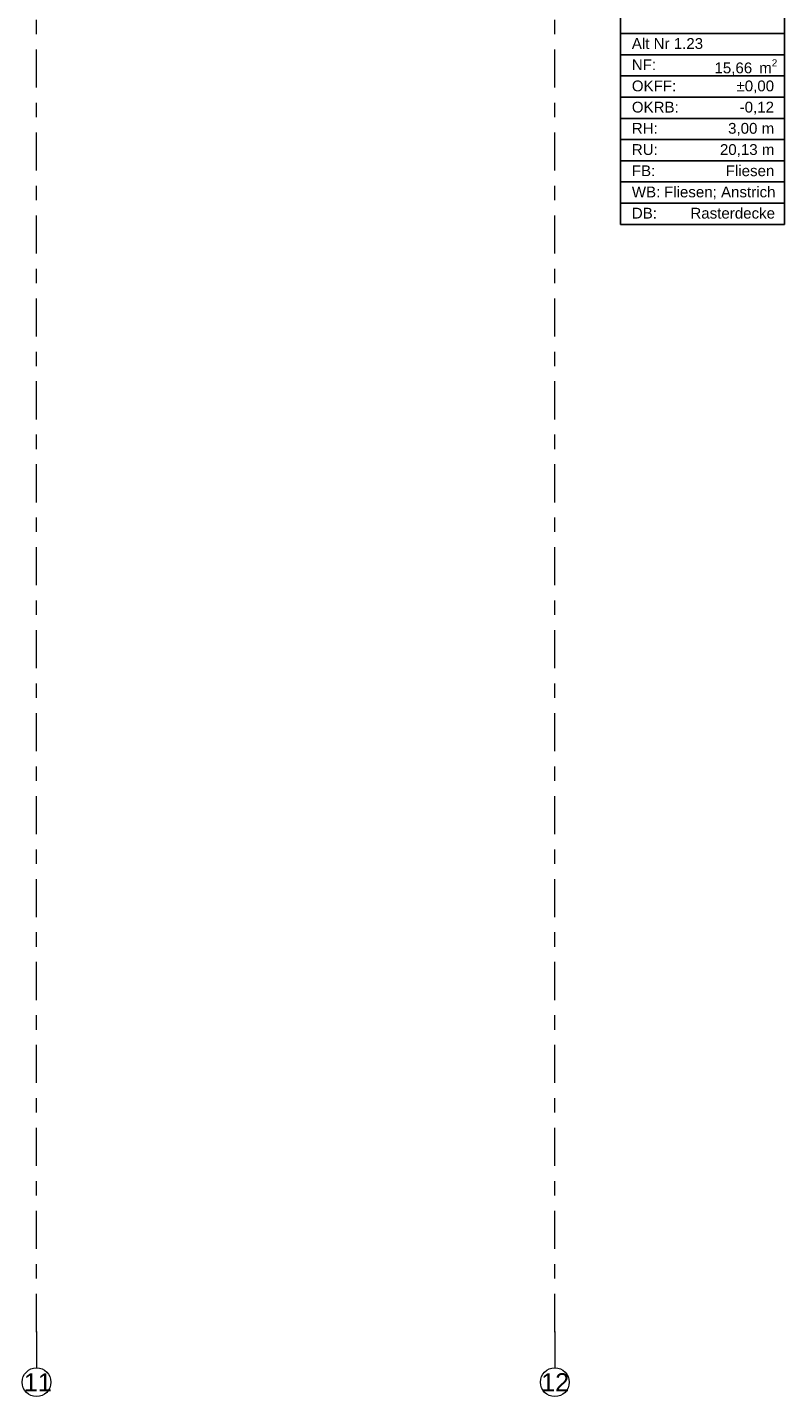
# Model space of a CAD drawing. Header units: metres. Extents: x -3.6 to 84.5, y -11 to 16.8.
# Tile 158 of 256: x 36.5 to 41.7, y -11 to -1.5. Entities that reach past the tile are written whole.
import ezdxf

# ---------------------------------------------------------------- set-up
doc = ezdxf.new("R2010")
doc.units = ezdxf.units.M
doc.header["$MEASUREMENT"] = 0
doc.linetypes.add('Strichlinie doppelt', pattern=[0.546806, 0.264583, -0.105833, 0.070556, -0.105833])
doc.layers.add('451 - Universal.Achsen Raster', color=7, linetype='Continuous')
doc.layers.add('Neubau_401 - Zone.Raum_ Raumbegrenzung_ Whg.', color=7, linetype='Continuous')
doc.styles.add('ERSTELLTER_STIL_2', font='txt')

msp = doc.modelspace()

# ---------------------------------------------------------------- linework, layer by layer
at = {"layer": '451 - Universal.Achsen Raster', "color": 160, "linetype": 'Strichlinie doppelt', "lineweight": 9, "true_color": 0x3232ff}
for p, q in [((36.53, -10.585), (36.53, 16.355)), ((40.13, -10.585), (40.13, 16.355)), ((36.53, -10.585), (36.53, -10.835)), ((40.13, -10.585), (40.13, -10.835))]:
    msp.add_line(p, q, dxfattribs=at)
at = {"layer": '451 - Universal.Achsen Raster', "color": 160, "linetype": 'Continuous', "lineweight": 9, "true_color": 0x3232ff}
for centre in [(36.53, -10.935), (40.13, -10.935)]:
    msp.add_circle(centre, 0.1, dxfattribs=at)
at = {"layer": '451 - Universal.Achsen Raster', "color": 160, "linetype": 'Strichlinie doppelt', "lineweight": 9, "true_color": 0x3232ff}
for p in [(36.53, -10.585), (36.53, -10.585), (40.13, -10.585), (40.13, -10.585)]:
    msp.add_point(p, dxfattribs=at)
at = {"layer": 'Neubau_401 - Zone.Raum_ Raumbegrenzung_ Whg.', "color": 1, "linetype": 'Continuous', "lineweight": 9}
for p, q in [((40.5864, -1.1925), (40.5864, -2.8916)), ((41.7261, -2.8916), (41.7261, -1.1925)), ((40.5864, -1.5657), (40.5864, -1.3791)), ((41.7261, -1.3791), (41.7261, -1.5657)), ((41.7261, -1.5657), (40.5864, -1.5657)), ((40.5864, -1.5657), (41.7261, -1.5657)), ((40.5864, -1.713), (40.5864, -1.5657)), ((41.7261, -1.5657), (41.7261, -1.713)), ((41.7261, -1.713), (40.5864, -1.713)), ((40.5864, -1.713), (41.7261, -1.713)), ((40.5864, -1.8603), (40.5864, -1.713)), ((41.7261, -1.713), (41.7261, -1.8603)), ((41.7261, -1.8603), (40.5864, -1.8603)), ((40.5864, -1.8603), (41.7261, -1.8603)), ((40.5864, -2.0076), (40.5864, -1.8603)), ((41.7261, -1.8603), (41.7261, -2.0076)), ((41.7261, -2.0076), (40.5864, -2.0076)), ((40.5864, -2.0076), (41.7261, -2.0076)), ((40.5864, -2.155), (40.5864, -2.0076)), ((41.7261, -2.0076), (41.7261, -2.155)), ((41.7261, -2.155), (40.5864, -2.155)), ((40.5864, -2.155), (41.7261, -2.155)), ((40.5864, -2.3023), (40.5864, -2.155)), ((41.7261, -2.155), (41.7261, -2.3023)), ((41.7261, -2.3023), (40.5864, -2.3023)), ((40.5864, -2.3023), (41.7261, -2.3023)), ((40.5864, -2.4496), (40.5864, -2.3023)), ((41.7261, -2.3023), (41.7261, -2.4496)), ((41.7261, -2.4496), (40.5864, -2.4496)), ((40.5864, -2.4496), (41.7261, -2.4496)), ((40.5864, -2.5969), (40.5864, -2.4496)), ((41.7261, -2.4496), (41.7261, -2.5969)), ((41.7261, -2.5969), (40.5864, -2.5969)), ((40.5864, -2.5969), (41.7261, -2.5969)), ((40.5864, -2.7443), (40.5864, -2.5969)), ((41.7261, -2.5969), (41.7261, -2.7443)), ((41.7261, -2.7443), (40.5864, -2.7443)), ((40.5864, -2.7443), (41.7261, -2.7443)), ((40.5864, -2.8916), (40.5864, -2.7443)), ((41.7261, -2.7443), (41.7261, -2.8916)), ((40.5864, -2.8916), (41.7261, -2.8916)), ((41.7261, -2.8916), (40.5864, -2.8916))]:
    msp.add_line(p, q, dxfattribs=at)

# ---------------------------------------------------------------- texts
at = {"layer": '451 - Universal.Achsen Raster', "color": 160, "lineweight": 9, "true_color": 0x3232ff, "char_height": 0.125, "attachment_point": 1, "style": 'ERSTELLTER_STIL_2'}
for s, insert in [('\\A1;{\\pql;\\pt0;\\fArial|b0|i0|c0|p38;11}', (36.4414, -10.8725)), ('\\A1;{\\pql;\\pt0;\\fArial|b0|i0|c0|p38;12}', (40.0351, -10.8725))]:
    msp.add_mtext(s, dxfattribs=dict(at, insert=insert))
at = {"layer": 'Neubau_401 - Zone.Raum_ Raumbegrenzung_ Whg.', "color": 7, "lineweight": 9, "char_height": 0.075, "attachment_point": 1, "style": 'ERSTELLTER_STIL_2'}
for s, insert in [('\\A1;{\\pqj;\\pt0;\\fArial|b0|i0|c0|p38;Alt Nr 1.23}', (40.6649, -1.5976)), ('\\A1;{\\pqj;\\pt0;\\fArial|b0|i0|c0|p38;}', (41.6476, -1.5804)), ('\\A1;{\\pqj;\\pt0;\\fArial|b0|i0|c0|p38;NF: }', (40.6649, -1.7449)), ('\\A1;{\\pqj;\\pt0;\\fArial|b0|i0|c0|p38;OKFF: }', (40.6649, -1.8922)), ('\\A1;{\\pql;\\pt0,0.05;\\fArial|b0|i0|c0|p38;15,66\\fArial|b0|i0|c0|p38;\\A1{\\H.66x;\\S^  ;}\\fArial|b0|i0|c0|p38; m\\fArial|b0|i0|c0|p38;\\A1{\\H.66x;\\S2^  ;}}', (41.239, -1.7449)), ('\\A1;{\\pqj;\\pt0;\\fArial|b0|i0|c0|p38;±0,00}', (41.3918, -1.8922)), ('\\A1;{\\pqj;\\pt0;\\fArial|b0|i0|c0|p38;OKRB: }', (40.6649, -2.0395)), ('\\A1;{\\pqj;\\pt0;\\fArial|b0|i0|c0|p38;-0,12}', (41.4137, -2.0395)), ('\\A1;{\\pqj;\\pt0;\\fArial|b0|i0|c0|p38;RH: }', (40.6649, -2.1868)), ('\\A1;{\\pqj;\\pt0;\\fArial|b0|i0|c0|p38;3,00 m}', (41.3335, -2.1868)), ('\\A1;{\\pqj;\\pt0;\\fArial|b0|i0|c0|p38;RU: }', (40.6649, -2.3342)), ('\\A1;{\\pqj;\\pt0;\\fArial|b0|i0|c0|p38;20,13 m}', (41.2766, -2.3342)), ('\\A1;{\\pqj;\\pt0;\\fArial|b0|i0|c0|p38;FB: }', (40.6649, -2.4815)), ('\\A1;{\\pqj;\\pt0;\\fArial|b0|i0|c0|p38;Fliesen}', (41.3171, -2.4815)), ('\\A1;{\\pqj;\\pt0;\\fArial|b0|i0|c0|p38;WB: }', (40.6649, -2.6288)), ('\\A1;{\\pqj;\\pt0;\\fArial|b0|i0|c0|p38;Fliesen; Anstrich}', (40.8885, -2.6288)), ('\\A1;{\\pqj;\\pt0;\\fArial|b0|i0|c0|p38;DB: }', (40.6649, -2.7761)), ('\\A1;{\\pqj;\\pt0;\\fArial|b0|i0|c0|p38;Rasterdecke}', (41.0716, -2.7761))]:
    msp.add_mtext(s, dxfattribs=dict(at, insert=insert))

doc.saveas('drawing.dxf')
